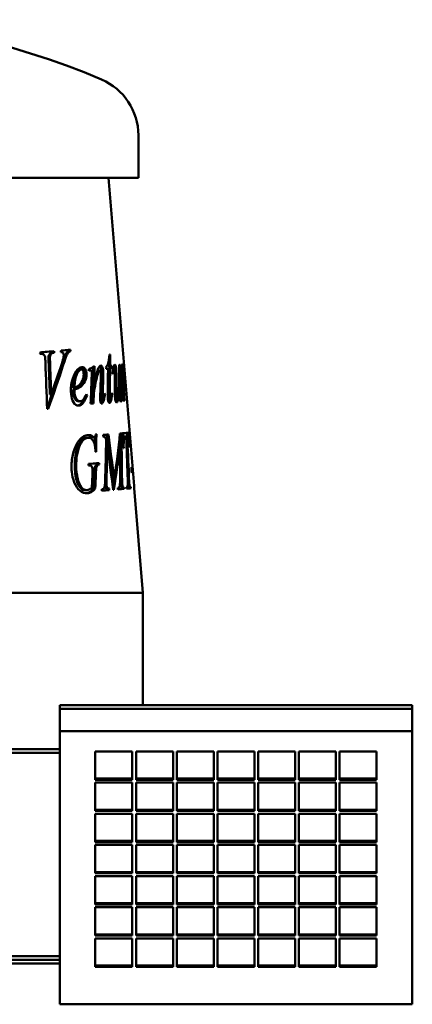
# Model space of a CAD drawing. Header units: millimetres. Extents: x 335 to 925, y 166 to 725.
# Tile 2 of 2: x 713 to 925, y 192 to 725. Entities that reach past the tile are written whole.
import ezdxf

# ---------------------------------------------------------------- set-up
doc = ezdxf.new("R2010")
doc.units = ezdxf.units.MM
doc.header["$LTSCALE"] = 3
doc.layers.add('Widoczne (ISO)', color=7, linetype='Continuous', lineweight=50)

msp = doc.modelspace()

# ---------------------------------------------------------------- linework, layer by layer
at = {"layer": 'Widoczne (ISO)'}
for p, q in [((777.5, 639.25), (777.5, 662.25)), ((777.5, 639.25), (422.5, 639.25)), ((761.29, 639.25), (775.18, 472.63)), ((731.23, 544.57), (732.01, 544.65)), ((731.3, 545.39), (732.08, 545.47)), ((739.08, 544.86), (739.91, 544.94)), ((739.99, 545.36), (740.82, 545.44)), ((740.03, 546.17), (740.86, 546.26)), ((761.93, 543.6), (762.21, 543.62)), ((729.02, 542.67), (729.79, 542.76)), ((767.06, 537.98), (767.61, 538.03)), ((745.77, 535.56), (746.61, 535.64)), ((746.89, 536.77), (746.94, 536.78)), ((750.79, 535.14), (751.59, 535.21)), ((755.83, 534.93), (756.75, 535.02)), ((761.26, 537.49), (762.22, 537.57)), ((761.26, 536.06), (762.21, 536.14)), ((762.13, 537.56), (763.09, 537.64)), ((763.88, 535.79), (764.48, 535.84)), ((768.2, 536.75), (768.43, 536.77)), ((769.37, 535.29), (769.54, 535.31)), ((769.39, 533.38), (769.51, 533.39)), ((769.67, 534.24), (769.83, 534.25)), ((752.68, 527.26), (753.57, 527.34)), ((767.18, 528.67), (767.37, 528.68)), ((769.1, 527.87), (769.48, 527.9)), ((729.68, 521.99), (730.44, 522.07)), ((742.12, 525.71), (742.95, 525.8)), ((742.14, 524.63), (742.98, 524.72)), ((759.17, 522.16), (759.51, 522.19)), ((761.17, 522.99), (762.11, 523.07)), ((763.04, 522.44), (763.38, 522.47)), ((768.51, 522.68), (768.67, 522.69)), ((769.26, 524.41), (769.7, 524.45)), ((745.28, 518.32), (746.13, 518.4)), ((749.22, 521.57), (749.85, 521.63)), ((752.47, 520.82), (753.37, 520.9)), ((757.54, 519.34), (758.46, 519.42)), ((761.42, 519.37), (762.37, 519.46)), ((761.68, 518.21), (762.62, 518.3)), ((765.09, 520.2), (766.06, 520.28)), ((767.63, 520.1), (768.35, 520.16)), ((767.79, 518.71), (768.45, 518.76)), ((769.39, 521.4), (769.82, 521.44)), ((768.14, 500.98), (769.12, 501.06)), ((771.35, 501.25), (772.34, 501.33)), ((749.38, 498.55), (750.18, 498.63)), ((750.02, 500.12), (750.1, 500.12)), ((752.11, 499.21), (752.99, 499.29)), ((752.85, 498.86), (753.74, 498.94)), ((754.47, 500.5), (754.83, 500.54)), ((760.39, 500.32), (761.32, 500.4)), ((766.97, 495.27), (767.46, 495.32)), ((767.65, 499.78), (768.63, 499.87)), ((768.21, 500.17), (769.19, 500.26)), ((769.69, 499.31), (770.67, 499.4)), ((770.94, 499.42), (771.47, 499.46)), ((760.05, 494.68), (760.67, 494.74)), ((767.47, 494.77), (768.44, 494.86)), ((755.47, 484.91), (756.36, 485)), ((755.45, 484.05), (756.34, 484.13)), ((773.91, 479.75), (774.54, 479.8)), ((763.54, 476.24), (764.47, 476.32)), ((767.73, 475.68), (768.69, 475.77)), ((771.71, 478.21), (772.39, 478.27)), ((749.03, 470.25), (749.88, 470.34)), ((753.35, 471.08), (754.22, 471.16)), ((757.74, 470.8), (758, 470.82)), ((760.9, 471.07), (761.82, 471.15)), ((766.41, 471.54), (766.6, 471.56)), ((768.9, 471.75), (769.87, 471.83)), ((771.06, 471.93), (771.18, 471.94)), ((772.39, 472.04), (773.38, 472.13)), ((775.27, 471.47), (780, 414.75)), ((780, 414.75), (423.95, 414.75)), ((780, 414.75), (780, 414.75)), ((780, 414.75), (780, 354)), ((735, 354), (925.5, 354)), ((735, 352), (735, 354)), ((735, 352), (925.5, 352)), ((735, 340), (735, 352)), ((925.5, 352), (925.5, 354)), ((925.5, 352), (925.5, 340)), ((925.5, 340), (735, 340)), ((735, 192.25), (735, 340)), ((925.5, 340), (925.5, 192.25)), ((485.91, 330.25), (735, 330.25)), ((735, 328.25), (485.91, 328.25)), ((754.25, 313.66), (754.25, 328.98)), ((754.25, 328.98), (774.25, 328.98)), ((774.25, 328.98), (774.25, 313.66)), ((776.25, 313.66), (776.25, 328.98)), ((776.25, 328.98), (796.25, 328.98)), ((796.25, 328.98), (796.25, 313.66)), ((798.25, 313.66), (798.25, 328.98)), ((798.25, 328.98), (818.25, 328.98)), ((818.25, 328.98), (818.25, 313.66)), ((820.25, 313.66), (820.25, 328.98)), ((820.25, 328.98), (840.25, 328.98)), ((840.25, 328.98), (840.25, 313.66)), ((842.25, 313.66), (842.25, 328.98)), ((842.25, 328.98), (862.25, 328.98)), ((862.25, 328.98), (862.25, 313.66)), ((864.25, 313.66), (864.25, 328.98)), ((864.25, 328.98), (884.25, 328.98)), ((884.25, 328.98), (884.25, 313.66)), ((886.25, 313.66), (886.25, 328.98)), ((886.25, 328.98), (906.25, 328.98)), ((906.25, 328.98), (906.25, 313.66)), ((754.25, 314.3), (774.25, 314.3)), ((776.25, 314.3), (796.25, 314.3)), ((798.25, 314.3), (818.25, 314.3)), ((820.25, 314.3), (840.25, 314.3)), ((842.25, 314.3), (862.25, 314.3)), ((864.25, 314.3), (884.25, 314.3)), ((886.25, 314.3), (906.25, 314.3)), ((774.25, 313.66), (754.25, 313.66)), ((754.25, 296.81), (754.25, 312.13)), ((754.25, 312.13), (774.25, 312.13)), ((774.25, 312.13), (774.25, 296.81)), ((796.25, 313.66), (776.25, 313.66)), ((776.25, 296.81), (776.25, 312.13)), ((776.25, 312.13), (796.25, 312.13)), ((796.25, 312.13), (796.25, 296.81)), ((818.25, 313.66), (798.25, 313.66)), ((798.25, 296.81), (798.25, 312.13)), ((798.25, 312.13), (818.25, 312.13)), ((818.25, 312.13), (818.25, 296.81)), ((840.25, 313.66), (820.25, 313.66)), ((820.25, 296.81), (820.25, 312.13)), ((820.25, 312.13), (840.25, 312.13)), ((840.25, 312.13), (840.25, 296.81)), ((862.25, 313.66), (842.25, 313.66)), ((842.25, 296.81), (842.25, 312.13)), ((842.25, 312.13), (862.25, 312.13)), ((862.25, 312.13), (862.25, 296.81)), ((884.25, 313.66), (864.25, 313.66)), ((864.25, 296.81), (864.25, 312.13)), ((864.25, 312.13), (884.25, 312.13)), ((884.25, 312.13), (884.25, 296.81)), ((906.25, 313.66), (886.25, 313.66)), ((886.25, 296.81), (886.25, 312.13)), ((886.25, 312.13), (906.25, 312.13)), ((906.25, 312.13), (906.25, 296.81)), ((754.25, 297.45), (774.25, 297.45)), ((774.25, 296.81), (754.25, 296.81)), ((754.25, 279.96), (754.25, 295.28)), ((754.25, 295.28), (774.25, 295.28)), ((774.25, 295.28), (774.25, 279.96)), ((776.25, 297.45), (796.25, 297.45)), ((796.25, 296.81), (776.25, 296.81)), ((776.25, 279.96), (776.25, 295.28)), ((776.25, 295.28), (796.25, 295.28)), ((796.25, 295.28), (796.25, 279.96)), ((798.25, 297.45), (818.25, 297.45)), ((818.25, 296.81), (798.25, 296.81)), ((798.25, 279.96), (798.25, 295.28)), ((798.25, 295.28), (818.25, 295.28)), ((818.25, 295.28), (818.25, 279.96)), ((820.25, 297.45), (840.25, 297.45)), ((840.25, 296.81), (820.25, 296.81)), ((820.25, 279.96), (820.25, 295.28)), ((820.25, 295.28), (840.25, 295.28)), ((840.25, 295.28), (840.25, 279.96)), ((842.25, 297.45), (862.25, 297.45)), ((862.25, 296.81), (842.25, 296.81)), ((842.25, 279.96), (842.25, 295.28)), ((842.25, 295.28), (862.25, 295.28)), ((862.25, 295.28), (862.25, 279.96)), ((864.25, 297.45), (884.25, 297.45)), ((884.25, 296.81), (864.25, 296.81)), ((864.25, 279.96), (864.25, 295.28)), ((864.25, 295.28), (884.25, 295.28)), ((884.25, 295.28), (884.25, 279.96)), ((886.25, 297.45), (906.25, 297.45)), ((906.25, 296.81), (886.25, 296.81)), ((886.25, 279.96), (886.25, 295.28)), ((886.25, 295.28), (906.25, 295.28)), ((906.25, 295.28), (906.25, 279.96)), ((754.25, 280.6), (774.25, 280.6)), ((774.25, 279.96), (754.25, 279.96)), ((754.25, 263.1), (754.25, 278.42)), ((754.25, 278.42), (774.25, 278.42)), ((774.25, 278.42), (774.25, 263.1)), ((776.25, 280.6), (796.25, 280.6)), ((796.25, 279.96), (776.25, 279.96)), ((776.25, 263.1), (776.25, 278.42)), ((776.25, 278.42), (796.25, 278.42)), ((796.25, 278.42), (796.25, 263.1)), ((798.25, 280.6), (818.25, 280.6)), ((818.25, 279.96), (798.25, 279.96)), ((798.25, 263.1), (798.25, 278.42)), ((798.25, 278.42), (818.25, 278.42)), ((818.25, 278.42), (818.25, 263.1)), ((820.25, 280.6), (840.25, 280.6)), ((840.25, 279.96), (820.25, 279.96)), ((820.25, 263.1), (820.25, 278.42)), ((820.25, 278.42), (840.25, 278.42)), ((840.25, 278.42), (840.25, 263.1)), ((842.25, 280.6), (862.25, 280.6)), ((862.25, 279.96), (842.25, 279.96)), ((842.25, 263.1), (842.25, 278.42)), ((842.25, 278.42), (862.25, 278.42)), ((862.25, 278.42), (862.25, 263.1)), ((864.25, 280.6), (884.25, 280.6)), ((884.25, 279.96), (864.25, 279.96)), ((864.25, 263.1), (864.25, 278.42)), ((864.25, 278.42), (884.25, 278.42)), ((884.25, 278.42), (884.25, 263.1)), ((886.25, 280.6), (906.25, 280.6)), ((906.25, 279.96), (886.25, 279.96)), ((886.25, 263.1), (886.25, 278.42)), ((886.25, 278.42), (906.25, 278.42)), ((906.25, 278.42), (906.25, 263.1)), ((754.25, 263.75), (774.25, 263.75)), ((774.25, 263.1), (754.25, 263.1)), ((754.25, 246.25), (754.25, 261.57)), ((754.25, 261.57), (774.25, 261.57)), ((774.25, 261.57), (774.25, 246.25)), ((776.25, 263.75), (796.25, 263.75)), ((796.25, 263.1), (776.25, 263.1)), ((776.25, 246.25), (776.25, 261.57)), ((776.25, 261.57), (796.25, 261.57)), ((796.25, 261.57), (796.25, 246.25)), ((798.25, 263.75), (818.25, 263.75)), ((818.25, 263.1), (798.25, 263.1)), ((798.25, 246.25), (798.25, 261.57)), ((798.25, 261.57), (818.25, 261.57)), ((818.25, 261.57), (818.25, 246.25)), ((820.25, 263.75), (840.25, 263.75)), ((840.25, 263.1), (820.25, 263.1)), ((820.25, 246.25), (820.25, 261.57)), ((820.25, 261.57), (840.25, 261.57)), ((840.25, 261.57), (840.25, 246.25)), ((842.25, 263.75), (862.25, 263.75)), ((862.25, 263.1), (842.25, 263.1)), ((842.25, 246.25), (842.25, 261.57)), ((842.25, 261.57), (862.25, 261.57)), ((862.25, 261.57), (862.25, 246.25)), ((864.25, 263.75), (884.25, 263.75)), ((884.25, 263.1), (864.25, 263.1)), ((864.25, 246.25), (864.25, 261.57)), ((864.25, 261.57), (884.25, 261.57)), ((884.25, 261.57), (884.25, 246.25)), ((886.25, 263.75), (906.25, 263.75)), ((906.25, 263.1), (886.25, 263.1)), ((886.25, 246.25), (886.25, 261.57)), ((886.25, 261.57), (906.25, 261.57)), ((906.25, 261.57), (906.25, 246.25)), ((754.25, 246.89), (774.25, 246.89)), ((774.25, 246.25), (754.25, 246.25)), ((776.25, 246.89), (796.25, 246.89)), ((796.25, 246.25), (776.25, 246.25)), ((798.25, 246.89), (818.25, 246.89)), ((818.25, 246.25), (798.25, 246.25)), ((820.25, 246.89), (840.25, 246.89)), ((840.25, 246.25), (820.25, 246.25)), ((842.25, 246.89), (862.25, 246.89)), ((862.25, 246.25), (842.25, 246.25)), ((864.25, 246.89), (884.25, 246.89)), ((884.25, 246.25), (864.25, 246.25)), ((886.25, 246.89), (906.25, 246.89)), ((906.25, 246.25), (886.25, 246.25)), ((754.25, 229.4), (754.25, 244.72)), ((754.25, 244.72), (774.25, 244.72)), ((774.25, 244.72), (774.25, 229.4)), ((776.25, 229.4), (776.25, 244.72)), ((776.25, 244.72), (796.25, 244.72)), ((796.25, 244.72), (796.25, 229.4)), ((798.25, 229.4), (798.25, 244.72)), ((798.25, 244.72), (818.25, 244.72)), ((818.25, 244.72), (818.25, 229.4)), ((820.25, 229.4), (820.25, 244.72)), ((820.25, 244.72), (840.25, 244.72)), ((840.25, 244.72), (840.25, 229.4)), ((842.25, 229.4), (842.25, 244.72)), ((842.25, 244.72), (862.25, 244.72)), ((862.25, 244.72), (862.25, 229.4)), ((864.25, 229.4), (864.25, 244.72)), ((864.25, 244.72), (884.25, 244.72)), ((884.25, 244.72), (884.25, 229.4)), ((886.25, 229.4), (886.25, 244.72)), ((886.25, 244.72), (906.25, 244.72)), ((906.25, 244.72), (906.25, 229.4)), ((754.25, 230.04), (774.25, 230.04)), ((774.25, 229.4), (754.25, 229.4)), ((776.25, 230.04), (796.25, 230.04)), ((796.25, 229.4), (776.25, 229.4)), ((798.25, 230.04), (818.25, 230.04)), ((818.25, 229.4), (798.25, 229.4)), ((820.25, 230.04), (840.25, 230.04)), ((840.25, 229.4), (820.25, 229.4)), ((842.25, 230.04), (862.25, 230.04)), ((862.25, 229.4), (842.25, 229.4)), ((864.25, 230.04), (884.25, 230.04)), ((884.25, 229.4), (864.25, 229.4)), ((886.25, 230.04), (906.25, 230.04)), ((906.25, 229.4), (886.25, 229.4)), ((754.25, 212.54), (754.25, 227.87)), ((754.25, 227.87), (774.25, 227.87)), ((774.25, 227.87), (774.25, 212.54)), ((776.25, 212.54), (776.25, 227.87)), ((776.25, 227.87), (796.25, 227.87)), ((796.25, 227.87), (796.25, 212.54)), ((798.25, 212.54), (798.25, 227.87)), ((798.25, 227.87), (818.25, 227.87)), ((818.25, 227.87), (818.25, 212.54)), ((820.25, 212.54), (820.25, 227.87)), ((820.25, 227.87), (840.25, 227.87)), ((840.25, 227.87), (840.25, 212.54)), ((842.25, 212.54), (842.25, 227.87)), ((842.25, 227.87), (862.25, 227.87)), ((862.25, 227.87), (862.25, 212.54)), ((864.25, 212.54), (864.25, 227.87)), ((864.25, 227.87), (884.25, 227.87)), ((884.25, 227.87), (884.25, 212.54)), ((886.25, 212.54), (886.25, 227.87)), ((886.25, 227.87), (906.25, 227.87)), ((906.25, 227.87), (906.25, 212.54)), ((735, 214.25), (403.5, 214.25)), ((485.91, 218.25), (735, 218.25)), ((735, 216.25), (485.91, 216.25)), ((754.25, 213.19), (774.25, 213.19)), ((776.25, 213.19), (796.25, 213.19)), ((798.25, 213.19), (818.25, 213.19)), ((820.25, 213.19), (840.25, 213.19)), ((842.25, 213.19), (862.25, 213.19)), ((864.25, 213.19), (884.25, 213.19)), ((886.25, 213.19), (906.25, 213.19)), ((774.25, 212.54), (754.25, 212.54)), ((796.25, 212.54), (776.25, 212.54)), ((818.25, 212.54), (798.25, 212.54)), ((840.25, 212.54), (820.25, 212.54)), ((862.25, 212.54), (842.25, 212.54)), ((884.25, 212.54), (864.25, 212.54)), ((906.25, 212.54), (886.25, 212.54)), ((925.5, 192.25), (735, 192.25))]:
    msp.add_line(p, q, dxfattribs=at)
for centre, radius, start, end in [((600, 324.75), 400, 66.7905, 113.2095), ((744.72, 662.25), 32.78, 0, 66.7905)]:
    msp.add_arc(centre, radius, start, end, dxfattribs=at)
for points in [[(724.34, 543.96), (724.36, 544.23), (724.39, 544.5), (724.41, 544.78)], [(724.89, 544.01), (724.71, 543.99), (724.52, 543.97), (724.34, 543.96)], [(724.41, 544.78), (727.07, 545.02), (729.63, 545.25), (732.08, 545.47)], [(724.41, 544.76), (726.79, 544.98), (729.09, 545.19), (731.3, 545.39)], [(731.3, 545.39), (731.28, 545.12), (731.25, 544.84), (731.23, 544.57)], [(732.08, 545.47), (732.05, 545.2), (732.03, 544.93), (732.01, 544.65)], [(735.65, 544.98), (735.68, 545.25), (735.7, 545.53), (735.73, 545.8)], [(735.73, 545.8), (737.51, 545.96), (739.22, 546.11), (740.86, 546.26)], [(735.73, 545.79), (737.21, 545.92), (738.64, 546.05), (740.03, 546.17)], [(737.15, 542.33), (737.23, 542.8), (737.25, 543.2), (737.21, 543.55)], [(739.99, 545.36), (739.6, 545.26), (739.3, 545.09), (739.08, 544.86)], [(740.82, 545.44), (740.43, 545.34), (740.13, 545.17), (739.91, 544.94)], [(740.03, 546.17), (740.02, 545.9), (740, 545.63), (739.99, 545.36)], [(740.86, 546.26), (740.85, 545.98), (740.83, 545.71), (740.82, 545.44)], [(761.93, 543.6), (762.02, 543.61), (762.12, 543.61), (762.21, 543.62)], [(762.21, 543.62), (762.21, 541.61), (762.22, 539.59), (762.22, 537.57)], [(727.3, 539.31), (727.25, 540.58), (727.2, 541.44), (727.15, 541.88)], [(728.22, 514.31), (727.92, 522.64), (727.61, 530.98), (727.3, 539.31)], [(736.16, 538.08), (733.68, 530.34), (731.03, 522.59), (728.2, 514.82)], [(736.96, 538.16), (734.41, 530.25), (731.67, 522.31), (728.75, 514.36)], [(729.02, 542.67), (728.96, 542.34), (728.96, 541.41), (729.02, 539.89)], [(729.02, 539.89), (729.24, 533.92), (729.46, 527.96), (729.68, 521.99)], [(729.79, 542.76), (729.72, 542.42), (729.72, 541.49), (729.78, 539.97)], [(729.78, 539.97), (730, 534.01), (730.22, 528.04), (730.44, 522.07)], [(730.44, 522.07), (732.41, 527.6), (734.3, 533.11), (736.09, 538.62)], [(736.09, 538.62), (736.67, 540.41), (737.02, 541.65), (737.15, 542.33)], [(761.26, 539.23), (761.26, 538.65), (761.26, 538.07), (761.26, 537.49)], [(764.24, 537.3), (764.44, 537.96), (764.64, 538.29), (764.85, 538.31)], [(767.06, 537.98), (767.25, 538), (767.44, 538.01), (767.61, 538.03)], [(767.12, 536.14), (767.1, 536.75), (767.08, 537.37), (767.06, 537.98)], [(767.61, 538.03), (767.78, 533.56), (767.93, 529.1), (768.06, 524.63)], [(768.12, 537.35), (768.44, 537.79), (768.7, 538.22), (768.9, 538.65)], [(768.9, 538.65), (769.1, 535.07), (769.3, 531.48), (769.48, 527.9)], [(769.36, 537.19), (769.36, 538.19), (769.38, 538.69), (769.42, 538.69)], [(748.6, 533.69), (748.71, 532.47), (748.59, 531.29), (748.22, 530.14)], [(749.48, 533.77), (749.59, 532.55), (749.46, 531.37), (749.09, 530.22)], [(750.67, 535.72), (751.79, 536.28), (752.87, 536.83), (753.89, 537.38)], [(750.83, 534.92), (750.78, 535.19), (750.72, 535.46), (750.67, 535.72)], [(751.19, 535.08), (751.07, 535.03), (750.95, 534.98), (750.83, 534.92)], [(751.59, 535.21), (751.52, 535.2), (751.38, 535.16), (751.19, 535.08)], [(752.26, 531.06), (752.32, 532.72), (752.33, 533.73), (752.3, 534.07)], [(752.98, 536.89), (752.88, 533.68), (752.78, 530.47), (752.68, 527.26)], [(753.89, 537.38), (753.79, 534.03), (753.69, 530.69), (753.57, 527.34)], [(755.26, 534.34), (755.25, 534.33), (755.25, 534.33), (755.25, 534.32)], [(755.83, 534.93), (755.67, 534.92), (755.47, 534.72), (755.26, 534.34)], [(756.75, 535.02), (756.58, 535), (756.39, 534.8), (756.17, 534.42)], [(757.27, 531.47), (757.31, 532.59), (757.31, 533.45), (757.25, 534.05)], [(757.56, 534.79), (757.64, 533.91), (757.66, 532.74), (757.62, 531.27)], [(758.49, 534.87), (758.57, 533.99), (758.59, 532.82), (758.55, 531.36)], [(760.03, 535.96), (760.03, 536.25), (760.03, 536.55), (760.02, 536.84)], [(761.12, 536.05), (760.77, 536.02), (760.4, 535.99), (760.03, 535.96)], [(760.99, 523.2), (761.04, 527.49), (761.09, 531.77), (761.12, 536.05)], [(761.26, 536.06), (761.24, 531.71), (761.21, 527.35), (761.17, 522.99)], [(761.26, 537.49), (761.56, 537.51), (761.85, 537.54), (762.13, 537.56)], [(762.21, 536.14), (762.19, 531.79), (762.16, 527.43), (762.11, 523.07)], [(762.13, 537.56), (762.14, 537.09), (762.14, 536.61), (762.15, 536.14)], [(763.11, 536.22), (762.82, 536.2), (762.52, 536.17), (762.21, 536.14)], [(762.22, 537.57), (762.51, 537.6), (762.8, 537.62), (763.09, 537.64)], [(763.09, 537.64), (763.09, 537.17), (763.1, 536.69), (763.11, 536.22)], [(763.56, 533.45), (763.74, 535.19), (763.97, 536.47), (764.24, 537.3)], [(763.79, 532.98), (763.71, 533.14), (763.63, 533.3), (763.56, 533.45)], [(764.3, 537.5), (764.4, 537.11), (764.48, 536.64), (764.53, 536.07)], [(764.53, 536.07), (764.53, 535.99), (764.54, 535.9), (764.55, 535.81)], [(764.77, 532.15), (764.77, 533.79), (764.75, 534.82), (764.71, 535.22)], [(765.5, 536.15), (765.57, 535.35), (765.61, 533.94), (765.63, 531.91)], [(768.23, 536.55), (768.19, 536.82), (768.16, 537.09), (768.12, 537.35)], [(768.43, 536.77), (768.39, 536.76), (768.33, 536.69), (768.23, 536.55)], [(768.59, 536.43), (768.54, 536.66), (768.48, 536.77), (768.43, 536.77)], [(768.69, 535.75), (768.67, 536.03), (768.64, 536.26), (768.59, 536.43)], [(768.89, 532.35), (768.81, 533.95), (768.75, 535.09), (768.69, 535.75)], [(769.48, 527.9), (769.41, 532.32), (769.35, 535.42), (769.36, 537.19)], [(769.5, 535.13), (769.49, 534.92), (769.49, 534.34), (769.51, 533.39)], [(769.54, 535.31), (769.52, 535.31), (769.51, 535.25), (769.5, 535.13)], [(769.51, 533.39), (769.53, 531.95), (769.56, 530.07), (769.6, 527.76)], [(769.58, 535.14), (769.56, 535.25), (769.55, 535.31), (769.54, 535.31)], [(769.64, 534.58), (769.61, 534.86), (769.59, 535.04), (769.58, 535.14)], [(769.64, 537.01), (769.72, 536.05), (769.78, 535.13), (769.83, 534.25)], [(769.83, 534.25), (769.87, 533.58), (769.87, 533.25), (769.83, 533.24)], [(742.95, 525.8), (744.15, 526.15), (745.06, 526.65), (745.73, 527.32)], [(748.22, 530.14), (747.73, 528.64), (746.91, 527.38), (745.71, 526.38)], [(749.09, 530.22), (748.6, 528.72), (747.77, 527.47), (746.57, 526.46)], [(751.72, 517.09), (751.91, 521.75), (752.09, 526.41), (752.26, 531.06)], [(753.32, 527.31), (753.19, 526.59), (753.05, 525.81), (752.92, 524.99)], [(756.92, 522.51), (757.05, 525.5), (757.16, 528.48), (757.27, 531.47)], [(757.62, 531.27), (757.52, 528.17), (757.42, 525.07), (757.31, 521.97)], [(758.55, 531.36), (758.45, 528.26), (758.34, 525.16), (758.23, 522.06)], [(764.77, 525.29), (764.77, 527.58), (764.78, 529.87), (764.77, 532.15)], [(765.63, 531.91), (765.64, 529.55), (765.65, 527.19), (765.66, 524.83)], [(767.55, 521.66), (767.51, 522.68), (767.46, 525.02), (767.37, 528.68)], [(769.51, 518.61), (769.32, 523.19), (769.11, 527.77), (768.89, 532.35)], [(769.6, 527.76), (769.61, 526.78), (769.65, 525.68), (769.7, 524.45)], [(745.71, 526.38), (744.92, 525.7), (743.75, 525.12), (742.14, 524.63)], [(742.14, 524.63), (742.17, 523.9), (742.21, 523.29), (742.25, 522.8)], [(746.57, 526.46), (745.77, 525.78), (744.6, 525.2), (742.98, 524.72)], [(742.98, 524.72), (743, 523.98), (743.04, 523.37), (743.09, 522.88)], [(749.58, 522.24), (749.67, 522.04), (749.76, 521.83), (749.85, 521.63)], [(752.92, 524.99), (752.71, 523.71), (752.56, 522.32), (752.47, 520.82)], [(753.81, 525.07), (753.6, 523.79), (753.45, 522.4), (753.37, 520.9)], [(756.91, 518.84), (756.85, 519.56), (756.85, 520.78), (756.92, 522.51)], [(757.31, 521.97), (757.28, 520.9), (757.27, 520.26), (757.29, 520.03)], [(758.23, 522.06), (758.2, 520.99), (758.19, 520.34), (758.21, 520.11)], [(759.51, 522.19), (759.21, 520.23), (758.88, 518.83), (758.51, 518)], [(758.65, 519.7), (758.85, 520.33), (759.04, 521.29), (759.23, 522.58)], [(759.23, 522.58), (759.32, 522.45), (759.42, 522.32), (759.51, 522.19)], [(761.05, 519.54), (760.98, 520.34), (760.96, 521.56), (760.99, 523.2)], [(761.17, 522.99), (761.14, 521.5), (761.15, 520.53), (761.19, 520.09)], [(762.11, 523.07), (762.09, 521.58), (762.09, 520.61), (762.13, 520.17)], [(763.38, 522.47), (763.17, 520.48), (762.92, 519.09), (762.62, 518.3)], [(762.71, 520.22), (762.78, 520.52), (762.92, 521.45), (763.11, 522.99)], [(763.11, 522.99), (763.2, 522.81), (763.29, 522.64), (763.38, 522.47)], [(764.9, 520.19), (764.8, 521.29), (764.76, 523), (764.77, 525.29)], [(765.66, 524.83), (765.66, 522.91), (765.68, 521.7), (765.72, 521.19)], [(768.06, 524.63), (768.12, 522.64), (768.17, 521.38), (768.22, 520.86)], [(768.67, 522.69), (768.65, 520.89), (768.58, 519.58), (768.45, 518.76)], [(768.51, 523.2), (768.56, 523.03), (768.62, 522.86), (768.67, 522.69)], [(769.7, 524.45), (769.76, 522.78), (769.81, 521.78), (769.82, 521.44)], [(748.47, 520.28), (747.38, 517.79), (746.18, 516.36), (744.89, 516.01)], [(745.28, 518.32), (745.29, 518.32), (745.3, 518.32), (745.32, 518.32)], [(749.85, 521.63), (748.5, 518.03), (746.98, 516.16), (745.31, 516.02)], [(753.22, 517.22), (752.73, 517.18), (752.23, 517.14), (751.72, 517.09)], [(752.47, 520.82), (752.43, 519.59), (752.38, 518.37), (752.33, 517.14)], [(753.37, 520.9), (753.32, 519.67), (753.27, 518.45), (753.22, 517.22)], [(757.59, 517.91), (757.49, 517.7), (757.4, 517.52), (757.3, 517.38)], [(758.06, 519.38), (757.91, 518.78), (757.76, 518.29), (757.59, 517.91)], [(758.51, 518), (758.25, 517.42), (758, 517.12), (757.75, 517.09)], [(758.46, 519.42), (758.52, 519.42), (758.58, 519.52), (758.65, 519.7)], [(761.68, 518.21), (761.62, 518.05), (761.56, 517.91), (761.49, 517.79)], [(762, 519.42), (761.9, 518.93), (761.79, 518.53), (761.68, 518.21)], [(762.62, 518.3), (762.43, 517.76), (762.2, 517.47), (761.94, 517.45)], [(762.37, 519.46), (762.47, 519.46), (762.59, 519.72), (762.71, 520.22)], [(767.66, 519.68), (767.62, 520.19), (767.58, 520.85), (767.55, 521.66)], [(768.45, 518.76), (768.37, 518.25), (768.26, 517.99), (768.13, 517.97)], [(769.97, 518.64), (769.83, 518.63), (769.68, 518.62), (769.51, 518.61)], [(769.82, 521.44), (769.87, 520.51), (769.92, 519.58), (769.97, 518.64)], [(728.75, 514.36), (728.58, 514.35), (728.4, 514.33), (728.22, 514.31)], [(764.47, 476.32), (765.76, 484.55), (766.78, 492.75), (767.53, 500.93)], [(767.53, 500.93), (768.11, 500.98), (768.64, 501.02), (769.12, 501.06)], [(767.53, 500.93), (767.74, 500.95), (767.95, 500.96), (768.14, 500.98)], [(768.14, 500.98), (768.17, 500.71), (768.19, 500.44), (768.21, 500.17)], [(769.12, 501.06), (769.14, 500.79), (769.16, 500.53), (769.19, 500.26)], [(769.18, 501.07), (770.74, 501.2), (771.79, 501.29), (772.34, 501.33)], [(769.18, 501.07), (770.2, 501.15), (770.93, 501.21), (771.35, 501.25)], [(769.42, 493.09), (769.35, 495.75), (769.27, 498.41), (769.18, 501.07)], [(771.35, 501.25), (771.38, 500.65), (771.42, 500.06), (771.45, 499.46)], [(772.34, 501.33), (772.5, 498.68), (772.66, 496.03), (772.81, 493.38)], [(749.38, 498.55), (747.1, 498.35), (745.3, 496.04), (744.11, 491.62)], [(750.24, 498.64), (747.96, 498.44), (746.14, 496.12), (744.94, 491.7)], [(746.02, 497.85), (747.31, 499.24), (748.68, 500), (750.1, 500.12)], [(749.62, 500.06), (750.52, 500.06), (751.35, 499.78), (752.11, 499.21)], [(750.1, 500.12), (751.16, 500.22), (752.11, 499.94), (752.99, 499.29)], [(752.11, 499.21), (752.46, 498.96), (752.7, 498.84), (752.85, 498.86)], [(752.85, 498.86), (752.85, 498.86), (752.86, 498.86), (752.86, 498.86)], [(752.99, 499.29), (753.34, 499.05), (753.59, 498.93), (753.74, 498.94)], [(753.92, 499), (753.9, 497.73), (753.89, 496.47), (753.87, 495.21)], [(754.47, 500.5), (754.59, 500.51), (754.71, 500.53), (754.83, 500.54)], [(754.83, 500.54), (754.79, 497.37), (754.75, 494.2), (754.7, 491.03)], [(758.45, 499.35), (758.46, 499.62), (758.46, 499.89), (758.47, 500.16)], [(758.47, 500.16), (759.47, 500.25), (760.42, 500.33), (761.32, 500.4)], [(758.47, 500.16), (759.13, 500.21), (759.78, 500.27), (760.39, 500.32)], [(759.57, 475.09), (759.78, 482.6), (759.96, 490.11), (760.11, 497.62)], [(760.39, 500.32), (761.45, 492.29), (762.5, 484.27), (763.54, 476.24)], [(761.32, 500.4), (762.38, 492.38), (763.43, 484.35), (764.47, 476.32)], [(767.46, 495.32), (766.65, 487.08), (765.57, 478.82), (764.23, 470.54)], [(767.62, 477.87), (767.59, 483.68), (767.53, 489.5), (767.46, 495.32)], [(768.21, 500.17), (767.9, 500.03), (767.7, 499.9), (767.65, 499.78)], [(769.19, 500.26), (768.87, 500.12), (768.68, 499.98), (768.63, 499.87)], [(769.69, 499.31), (769.52, 499.3), (769.37, 499.21), (769.25, 499.06)], [(770.94, 499.42), (770.85, 499.41), (770.76, 499.41), (770.67, 499.4)], [(771.71, 478.11), (771.48, 485.22), (771.23, 492.32), (770.94, 499.42)], [(771.78, 499.49), (771.68, 499.48), (771.58, 499.47), (771.47, 499.46)], [(771.47, 499.46), (771.81, 492.4), (772.11, 485.33), (772.39, 478.27)], [(772.22, 498.91), (772.14, 499.32), (772.01, 499.51), (771.78, 499.49)], [(772.52, 496.48), (772.43, 497.55), (772.33, 498.36), (772.22, 498.91)], [(772.74, 493.37), (772.67, 494.53), (772.59, 495.57), (772.52, 496.48)], [(744.11, 491.62), (743.17, 488.12), (742.87, 484.27), (743.28, 480.08)], [(744.94, 491.7), (743.99, 488.21), (743.7, 484.36), (744.1, 480.16)], [(754.33, 491), (754.29, 492.11), (754.25, 492.92), (754.2, 493.44)], [(754.7, 491.03), (754.58, 491.02), (754.46, 491.01), (754.33, 491)], [(760.67, 494.74), (760.56, 488.52), (760.43, 482.29), (760.29, 476.06)], [(763.91, 470.52), (762.85, 478.59), (761.77, 486.67), (760.67, 494.74)], [(767.47, 494.77), (767.58, 488.41), (767.67, 482.05), (767.73, 475.68)], [(768.44, 494.86), (768.55, 488.5), (768.63, 482.13), (768.69, 475.77)], [(769.59, 493.11), (769.54, 493.1), (769.48, 493.1), (769.42, 493.09)], [(772.81, 493.38), (772.79, 493.38), (772.76, 493.37), (772.74, 493.37)], [(750.53, 484.49), (752.6, 484.67), (754.55, 484.84), (756.36, 485)], [(750.53, 484.48), (752.27, 484.64), (753.92, 484.78), (755.47, 484.91)], [(755.47, 484.91), (755.46, 484.63), (755.46, 484.34), (755.45, 484.05)], [(756.36, 485), (756.36, 484.71), (756.35, 484.42), (756.34, 484.13)], [(750.49, 483.63), (750.5, 483.91), (750.51, 484.2), (750.53, 484.49)], [(750.79, 483.65), (750.69, 483.64), (750.59, 483.63), (750.49, 483.63)], [(752.33, 483.15), (751.99, 483.54), (751.48, 483.71), (750.79, 483.65)], [(752.71, 481.95), (752.66, 482.49), (752.54, 482.89), (752.33, 483.15)], [(752.39, 471.61), (752.5, 474.21), (752.62, 476.8), (752.73, 479.39)], [(752.73, 479.39), (752.78, 480.46), (752.77, 481.32), (752.71, 481.95)], [(753.9, 482.22), (753.83, 481.82), (753.75, 480.65), (753.67, 478.71)], [(754.79, 482.3), (754.71, 481.9), (754.64, 480.73), (754.56, 478.79)], [(773.74, 482.68), (774.06, 482.71), (774.24, 482.73), (774.31, 482.73)], [(773.91, 479.75), (773.85, 480.73), (773.8, 481.7), (773.74, 482.68)], [(774.54, 479.8), (774.45, 479.79), (774.24, 479.77), (773.91, 479.75)], [(774.31, 482.73), (774.39, 481.75), (774.46, 480.78), (774.54, 479.8)], [(753.67, 478.71), (753.57, 476.16), (753.46, 473.62), (753.35, 471.08)], [(754.56, 478.79), (754.45, 476.25), (754.34, 473.7), (754.22, 471.16)], [(759.25, 471.94), (759.4, 472.43), (759.51, 473.48), (759.57, 475.09)], [(760.29, 476.06), (760.25, 474.48), (760.25, 473.42), (760.3, 472.86)], [(764.19, 476.29), (764.01, 475.07), (763.83, 473.84), (763.64, 472.61)], [(767.73, 475.68), (767.73, 474.7), (767.75, 473.93), (767.8, 473.38)], [(768.69, 475.77), (768.69, 474.78), (768.71, 474.01), (768.76, 473.46)], [(772.39, 478.27), (772.47, 475.88), (772.53, 474.41), (772.57, 473.85)], [(749.03, 470.25), (749.05, 470.26), (749.08, 470.26), (749.1, 470.26)], [(757.71, 469.98), (757.72, 470.26), (757.73, 470.53), (757.74, 470.8)], [(761.8, 470.34), (760.53, 470.23), (759.16, 470.11), (757.71, 469.98)], [(757.74, 470.8), (757.83, 470.81), (757.91, 470.81), (758, 470.82)], [(758, 470.82), (758.63, 470.87), (759.04, 471.25), (759.25, 471.94)], [(760.9, 471.07), (760.9, 470.8), (760.89, 470.53), (760.88, 470.26)], [(761.82, 471.15), (761.82, 470.88), (761.81, 470.61), (761.8, 470.34)], [(764.23, 470.54), (764.13, 470.53), (764.02, 470.52), (763.91, 470.52)], [(766.41, 471.54), (766.47, 471.54), (766.53, 471.55), (766.6, 471.56)], [(766.41, 470.73), (766.41, 471), (766.41, 471.27), (766.41, 471.54)], [(769.89, 471.02), (768.87, 470.94), (767.71, 470.84), (766.41, 470.73)], [(766.6, 471.56), (766.94, 471.58), (767.18, 471.77), (767.32, 472.11)], [(767.8, 473.38), (767.84, 472.87), (767.93, 472.49), (768.05, 472.24)], [(768.05, 472.24), (768.23, 471.88), (768.48, 471.71), (768.78, 471.74)], [(768.76, 473.46), (768.8, 472.96), (768.89, 472.58), (769.01, 472.33)], [(768.78, 471.74), (768.82, 471.74), (768.86, 471.75), (768.9, 471.75)], [(768.9, 471.75), (768.91, 471.48), (768.92, 471.21), (768.92, 470.94)], [(769.01, 472.33), (769.2, 471.96), (769.44, 471.8), (769.74, 471.82)], [(769.74, 471.82), (769.78, 471.82), (769.83, 471.83), (769.87, 471.83)], [(769.87, 471.83), (769.88, 471.56), (769.88, 471.29), (769.89, 471.02)], [(771.06, 471.93), (771.1, 471.94), (771.14, 471.94), (771.18, 471.94)], [(771.07, 471.12), (771.07, 471.39), (771.06, 471.66), (771.06, 471.93)], [(773.41, 471.32), (772.79, 471.27), (772.01, 471.2), (771.07, 471.12)], [(771.18, 471.94), (771.43, 471.96), (771.59, 472.16), (771.68, 472.55)], [(772.25, 472.03), (772.3, 472.04), (772.34, 472.04), (772.39, 472.04)], [(772.39, 472.04), (772.4, 471.77), (772.41, 471.5), (772.42, 471.23)], [(773.23, 472.11), (773.28, 472.12), (773.33, 472.12), (773.38, 472.13)], [(773.38, 472.13), (773.39, 471.86), (773.4, 471.59), (773.41, 471.32)], [(775.18, 472.62), (775.18, 472.62), (775.18, 472.63), (775.18, 472.63)], [(775.19, 472.28), (775.2, 472.33), (775.19, 472.44), (775.18, 472.62)], [(775.26, 471.47), (775.23, 471.74), (775.21, 472.01), (775.19, 472.28)], [(775.27, 471.47), (775.27, 471.47), (775.27, 471.47), (775.26, 471.47)]]:
    msp.add_open_spline(points, degree=3, dxfattribs=at)
for points, knots in [([(727.15, 541.88), (727.09, 542.54), (726.87, 543.08), (726.5, 543.49), (726.13, 543.9), (725.6, 544.07), (724.89, 544.01)], [0, 0, 0, 0, 1, 1, 1, 2, 2, 2, 2]), ([(731.23, 544.57), (730.43, 544.48), (729.89, 544.3), (729.62, 544.02), (729.35, 543.74), (729.15, 543.29), (729.02, 542.67)], [0, 0, 0, 0, 1, 1, 1, 2, 2, 2, 2]), ([(732.01, 544.65), (731.21, 544.57), (730.66, 544.38), (730.39, 544.1), (730.11, 543.82), (729.91, 543.37), (729.79, 542.76)], [0, 0, 0, 0, 1, 1, 1, 2, 2, 2, 2]), ([(737.21, 543.55), (737.18, 543.94), (737.05, 544.27), (736.82, 544.54), (736.6, 544.82), (736.21, 544.96), (735.65, 544.98)], [0, 0, 0, 0, 1, 1, 1, 2, 2, 2, 2]), ([(739.08, 544.86), (738.67, 544.43), (738.27, 543.81), (737.89, 542.99), (737.52, 542.18), (736.95, 540.54), (736.16, 538.08)], [0, 0, 0, 0, 1, 1, 1, 2, 2, 2, 2]), ([(739.91, 544.94), (739.49, 544.51), (739.09, 543.89), (738.71, 543.08), (738.33, 542.26), (737.76, 540.62), (736.96, 538.16)], [0, 0, 0, 0, 1, 1, 1, 2, 2, 2, 2]), ([(760.02, 536.84), (760.53, 537.33), (760.91, 538.03), (761.18, 538.93), (761.45, 539.84), (761.71, 541.4), (761.93, 543.6)], [0, 0, 0, 0, 1, 1, 1, 2, 2, 2, 2]), ([(764.85, 538.31), (764.99, 538.32), (765.11, 538.12), (765.24, 537.72), (765.36, 537.31), (765.44, 536.79), (765.5, 536.15)], [0, 0, 0, 0, 1, 1, 1, 2, 2, 2, 2]), ([(769.42, 538.69), (769.44, 538.69), (769.48, 538.55), (769.51, 538.27), (769.55, 537.99), (769.59, 537.57), (769.64, 537.01)], [0, 0, 0, 0, 1, 1, 1, 2, 2, 2, 2]), ([(741.13, 522.19), (740.92, 524.39), (741.09, 526.66), (741.62, 529.01), (742.14, 531.36), (742.9, 533.22), (743.87, 534.59), (744.83, 535.95), (745.86, 536.68), (746.94, 536.78)], [0, 0, 0, 0, 1, 1, 1, 2, 2, 2, 3, 3, 3, 3]), ([(745.77, 535.56), (744.99, 535.49), (744.23, 534.62), (743.48, 532.94), (742.72, 531.27), (742.26, 528.86), (742.12, 525.71)], [0, 0, 0, 0, 1, 1, 1, 2, 2, 2, 2]), ([(746.63, 535.64), (745.85, 535.57), (745.08, 534.7), (744.32, 533.03), (743.56, 531.35), (743.1, 528.94), (742.95, 525.8)], [0, 0, 0, 0, 1, 1, 1, 2, 2, 2, 2]), ([(745.73, 527.32), (746.61, 528.22), (747.22, 529.25), (747.58, 530.41), (747.93, 531.57), (748.06, 532.66), (747.96, 533.67)], [0, 0, 0, 0, 1, 1, 1, 2, 2, 2, 2]), ([(746.48, 536.7), (747.06, 536.65), (747.52, 536.38), (747.86, 535.89), (748.28, 535.29), (748.52, 534.55), (748.6, 533.69)], [0.180994, 0.180994, 0.180994, 0.180994, 1, 1, 1, 2, 2, 2, 2]), ([(747.96, 533.67), (747.91, 534.28), (747.76, 534.78), (747.53, 535.14), (747.29, 535.51), (747, 535.67), (746.63, 535.64)], [0, 0, 0, 0, 1, 1, 1, 2, 2, 2, 2]), ([(746.94, 536.78), (747.72, 536.84), (748.31, 536.57), (748.73, 535.97), (749.15, 535.37), (749.4, 534.64), (749.48, 533.77)], [0, 0, 0, 0, 1, 1, 1, 2, 2, 2, 2]), ([(752.3, 534.07), (752.27, 534.38), (752.19, 534.65), (752.05, 534.88), (751.91, 535.12), (751.76, 535.23), (751.59, 535.21)], [0, 0, 0, 0, 1, 1, 1, 2, 2, 2, 2]), ([(753.57, 527.34), (754.48, 531.5), (755.15, 534.25), (755.66, 535.59), (756.17, 536.93), (756.69, 537.62), (757.24, 537.66)], [0, 0, 0, 0, 1, 1, 1, 2, 2, 2, 2]), ([(756.17, 534.42), (755.77, 533.73), (755.38, 532.61), (754.99, 531.04), (754.6, 529.47), (754.21, 527.48), (753.81, 525.07)], [0, 0, 0, 0, 1, 1, 1, 2, 2, 2, 2]), ([(756.72, 537.42), (756.86, 537.3), (756.98, 537.1), (757.1, 536.84), (757.33, 536.32), (757.49, 535.63), (757.56, 534.79)], [0.489669, 0.489669, 0.489669, 0.489669, 1, 1, 1, 2, 2, 2, 2]), ([(757.25, 534.05), (757.23, 534.34), (757.17, 534.58), (757.07, 534.76), (756.97, 534.94), (756.87, 535.03), (756.75, 535.02)], [0, 0, 0, 0, 1, 1, 1, 2, 2, 2, 2]), ([(757.24, 537.66), (757.53, 537.69), (757.79, 537.44), (758.03, 536.92), (758.26, 536.4), (758.42, 535.72), (758.49, 534.87)], [0, 0, 0, 0, 1, 1, 1, 2, 2, 2, 2]), ([(764.48, 535.84), (764.39, 535.84), (764.31, 535.72), (764.23, 535.49), (764.16, 535.26), (764.01, 534.43), (763.79, 532.98)], [0, 0, 0, 0, 1, 1, 1, 2, 2, 2, 2]), ([(764.71, 535.22), (764.7, 535.39), (764.67, 535.53), (764.62, 535.66), (764.58, 535.79), (764.53, 535.85), (764.48, 535.84)], [0, 0, 0, 0, 1, 1, 1, 2, 2, 2, 2]), ([(766.06, 520.28), (766.18, 520.29), (766.32, 520.55), (766.46, 521.04), (766.61, 521.54), (766.77, 522.64), (766.91, 524.34), (767.06, 526.04), (767.14, 527.63), (767.19, 529.11), (767.24, 530.59), (767.21, 532.93), (767.12, 536.14)], [0, 0, 0, 0, 1, 1, 1, 2, 2, 2, 3, 3, 3, 4, 4, 4, 4]), ([(769.83, 533.24), (769.81, 533.24), (769.79, 533.35), (769.75, 533.57), (769.72, 533.79), (769.68, 534.12), (769.64, 534.58)], [0, 0, 0, 0, 1, 1, 1, 2, 2, 2, 2]), ([(767.37, 528.68), (767.22, 524.55), (766.99, 521.71), (766.72, 520.16), (766.46, 518.6), (766.13, 517.81), (765.76, 517.77)], [0, 0, 0, 0, 1, 1, 1, 2, 2, 2, 2]), ([(745.31, 516.02), (744.17, 515.92), (743.21, 516.51), (742.48, 517.81), (741.74, 519.1), (741.29, 520.57), (741.13, 522.19)], [0, 0, 0, 0, 1, 1, 1, 2, 2, 2, 2]), ([(742.25, 522.8), (742.38, 521.5), (742.74, 520.41), (743.33, 519.54), (743.93, 518.66), (744.58, 518.26), (745.28, 518.32)], [0, 0, 0, 0, 1, 1, 1, 2, 2, 2, 2]), ([(743.09, 522.88), (743.21, 521.58), (743.58, 520.49), (744.17, 519.62), (744.77, 518.74), (745.42, 518.34), (746.13, 518.4)], [0, 0, 0, 0, 1, 1, 1, 2, 2, 2, 2]), ([(746.13, 518.4), (746.69, 518.45), (747.2, 518.71), (747.66, 519.19), (748.12, 519.66), (748.77, 520.68), (749.58, 522.24)], [0, 0, 0, 0, 1, 1, 1, 2, 2, 2, 2]), ([(768.35, 520.16), (768.39, 520.16), (768.42, 520.27), (768.44, 520.48), (768.46, 520.7), (768.49, 521.6), (768.51, 523.2)], [0, 0, 0, 0, 1, 1, 1, 2, 2, 2, 2]), ([(757.75, 517.09), (757.55, 517.08), (757.37, 517.23), (757.22, 517.54), (757.06, 517.86), (756.96, 518.29), (756.91, 518.84)], [0, 0, 0, 0, 1, 1, 1, 2, 2, 2, 2]), ([(757.29, 520.03), (757.31, 519.83), (757.34, 519.67), (757.4, 519.53), (757.45, 519.4), (757.5, 519.33), (757.54, 519.34)], [0, 0, 0, 0, 1, 1, 1, 2, 2, 2, 2]), ([(758.21, 520.11), (758.23, 519.92), (758.26, 519.75), (758.32, 519.62), (758.37, 519.48), (758.42, 519.41), (758.46, 519.42)], [0, 0, 0, 0, 1, 1, 1, 2, 2, 2, 2]), ([(761.94, 517.45), (761.74, 517.43), (761.55, 517.62), (761.39, 518.01), (761.22, 518.4), (761.11, 518.91), (761.05, 519.54)], [0, 0, 0, 0, 1, 1, 1, 2, 2, 2, 2]), ([(761.19, 520.09), (761.21, 519.86), (761.24, 519.69), (761.29, 519.56), (761.33, 519.43), (761.38, 519.37), (761.42, 519.37)], [0, 0, 0, 0, 1, 1, 1, 2, 2, 2, 2]), ([(762.13, 520.17), (762.15, 519.95), (762.19, 519.77), (762.23, 519.64), (762.28, 519.51), (762.32, 519.45), (762.37, 519.46)], [0, 0, 0, 0, 1, 1, 1, 2, 2, 2, 2]), ([(764.88, 520.45), (764.88, 520.44), (764.88, 520.43), (764.88, 520.43), (764.94, 520.27), (765.01, 520.19), (765.09, 520.2)], [0.966257, 0.966257, 0.966257, 0.966257, 1, 1, 1, 2, 2, 2, 2]), ([(765.76, 517.77), (765.58, 517.76), (765.41, 517.98), (765.24, 518.43), (765.08, 518.89), (764.96, 519.47), (764.9, 520.19)], [0, 0, 0, 0, 1, 1, 1, 2, 2, 2, 2]), ([(765.78, 520.26), (765.77, 520.2), (765.76, 520.13), (765.75, 520.07), (765.62, 519.27), (765.47, 518.68), (765.3, 518.28)], [0.9609795, 0.9609795, 0.9609795, 0.9609795, 1, 1, 1, 1.513038, 1.513038, 1.513038, 1.513038]), ([(765.72, 521.19), (765.75, 520.9), (765.79, 520.67), (765.85, 520.51), (765.91, 520.35), (765.98, 520.28), (766.06, 520.28)], [0, 0, 0, 0, 1, 1, 1, 2, 2, 2, 2]), ([(768.13, 517.97), (768.04, 517.97), (767.95, 518.12), (767.86, 518.44), (767.77, 518.76), (767.7, 519.18), (767.66, 519.68)], [0, 0, 0, 0, 1, 1, 1, 2, 2, 2, 2]), ([(768.22, 520.86), (768.24, 520.61), (768.26, 520.44), (768.28, 520.32), (768.31, 520.21), (768.33, 520.16), (768.35, 520.16)], [0, 0, 0, 0, 1, 1, 1, 2, 2, 2, 2]), ([(741.53, 480.23), (741.28, 482.81), (741.35, 485.3), (741.75, 487.68), (742.15, 490.06), (742.73, 492.1), (743.49, 493.79), (744.24, 495.48), (745.09, 496.83), (746.02, 497.85)], [0, 0, 0, 0, 1, 1, 1, 2, 2, 2, 3, 3, 3, 3]), ([(754.2, 493.44), (754.07, 494.89), (753.66, 496.15), (752.95, 497.2), (752.25, 498.25), (751.36, 498.73), (750.24, 498.64)], [0, 0, 0, 0, 1, 1, 1, 2, 2, 2, 2]), ([(753.74, 498.94), (753.9, 498.95), (754.03, 499.05), (754.13, 499.23), (754.24, 499.41), (754.35, 499.84), (754.47, 500.5)], [0, 0, 0, 0, 1, 1, 1, 2, 2, 2, 2]), ([(760.11, 497.62), (759.87, 498.25), (759.65, 498.68), (759.46, 498.89), (759.27, 499.1), (758.94, 499.26), (758.45, 499.35)], [0, 0, 0, 0, 1, 1, 1, 2, 2, 2, 2]), ([(767.65, 499.78), (767.56, 499.56), (767.5, 499.13), (767.46, 498.48), (767.43, 497.82), (767.43, 496.59), (767.47, 494.77)], [0, 0, 0, 0, 1, 1, 1, 2, 2, 2, 2]), ([(768.63, 499.87), (768.54, 499.64), (768.47, 499.21), (768.43, 498.56), (768.4, 497.91), (768.4, 496.67), (768.44, 494.86)], [0, 0, 0, 0, 1, 1, 1, 2, 2, 2, 2]), ([(770.67, 499.4), (770.38, 499.37), (770.14, 499.13), (769.98, 498.68), (769.81, 498.22), (769.69, 497.56), (769.63, 496.72), (769.56, 495.87), (769.55, 494.66), (769.59, 493.11)], [0, 0, 0, 0, 1, 1, 1, 2, 2, 2, 3, 3, 3, 3]), ([(750.07, 468.63), (748.45, 468.49), (747.01, 468.96), (745.81, 470.04), (744.62, 471.12), (743.64, 472.61), (742.91, 474.51), (742.18, 476.4), (741.72, 478.31), (741.53, 480.23)], [0, 0, 0, 0, 1, 1, 1, 2, 2, 2, 3, 3, 3, 3]), ([(743.28, 480.08), (743.55, 477.3), (744.19, 474.93), (745.18, 472.98), (746.17, 471.02), (747.48, 470.12), (749.03, 470.25)], [0, 0, 0, 0, 1, 1, 1, 2, 2, 2, 2]), ([(744.1, 480.16), (744.37, 477.38), (745.02, 475.01), (746.01, 473.06), (747, 471.1), (748.32, 470.2), (749.88, 470.34)], [0, 0, 0, 0, 1, 1, 1, 2, 2, 2, 2]), ([(755.45, 484.05), (754.95, 483.99), (754.6, 483.83), (754.39, 483.55), (754.18, 483.28), (754.02, 482.84), (753.9, 482.22)], [0, 0, 0, 0, 1, 1, 1, 2, 2, 2, 2]), ([(756.34, 484.13), (755.84, 484.07), (755.48, 483.91), (755.28, 483.64), (755.07, 483.36), (754.9, 482.92), (754.79, 482.3)], [0, 0, 0, 0, 1, 1, 1, 2, 2, 2, 2]), ([(767.32, 472.11), (767.44, 472.35), (767.52, 472.8), (767.57, 473.47), (767.62, 474.14), (767.64, 475.6), (767.62, 477.87)], [0, 0, 0, 0, 1, 1, 1, 2, 2, 2, 2]), ([(771.68, 472.55), (771.74, 472.8), (771.78, 473.25), (771.79, 473.91), (771.8, 474.57), (771.78, 475.97), (771.71, 478.11)], [0, 0, 0, 0, 1, 1, 1, 2, 2, 2, 2]), ([(753.35, 471.08), (752.48, 470.13), (751.74, 469.49), (751.15, 469.15), (750.69, 468.88), (750.2, 468.7), (749.67, 468.61)], [0, 0, 0, 0, 1, 1, 1, 1.781857, 1.781857, 1.781857, 1.781857]), ([(749.88, 470.34), (750.27, 470.37), (750.63, 470.47), (750.95, 470.63), (751.28, 470.79), (751.76, 471.12), (752.39, 471.61)], [0, 0, 0, 0, 1, 1, 1, 2, 2, 2, 2]), ([(754.22, 471.16), (753.35, 470.21), (752.6, 469.57), (752.01, 469.23), (751.42, 468.89), (750.78, 468.69), (750.07, 468.63)], [0, 0, 0, 0, 1, 1, 1, 2, 2, 2, 2]), ([(759.4, 472.69), (759.45, 472.2), (759.56, 471.82), (759.73, 471.56), (759.91, 471.28), (760.31, 471.11), (760.9, 471.07)], [0.054534, 0.054534, 0.054534, 0.054534, 1, 1, 1, 2, 2, 2, 2]), ([(760.3, 472.86), (760.35, 472.33), (760.46, 471.92), (760.65, 471.64), (760.83, 471.36), (761.23, 471.2), (761.82, 471.15)], [0, 0, 0, 0, 1, 1, 1, 2, 2, 2, 2]), ([(771.73, 472.82), (771.75, 472.71), (771.78, 472.6), (771.81, 472.5), (771.92, 472.17), (772.07, 472.02), (772.25, 472.03)], [0.695959, 0.695959, 0.695959, 0.695959, 1, 1, 1, 2, 2, 2, 2]), ([(772.57, 473.85), (772.62, 473.33), (772.69, 472.91), (772.8, 472.58), (772.9, 472.25), (773.05, 472.1), (773.23, 472.11)], [0, 0, 0, 0, 1, 1, 1, 2, 2, 2, 2])]:
    msp.add_open_spline(points, degree=3, knots=knots, dxfattribs=at)

doc.saveas('drawing.dxf')
